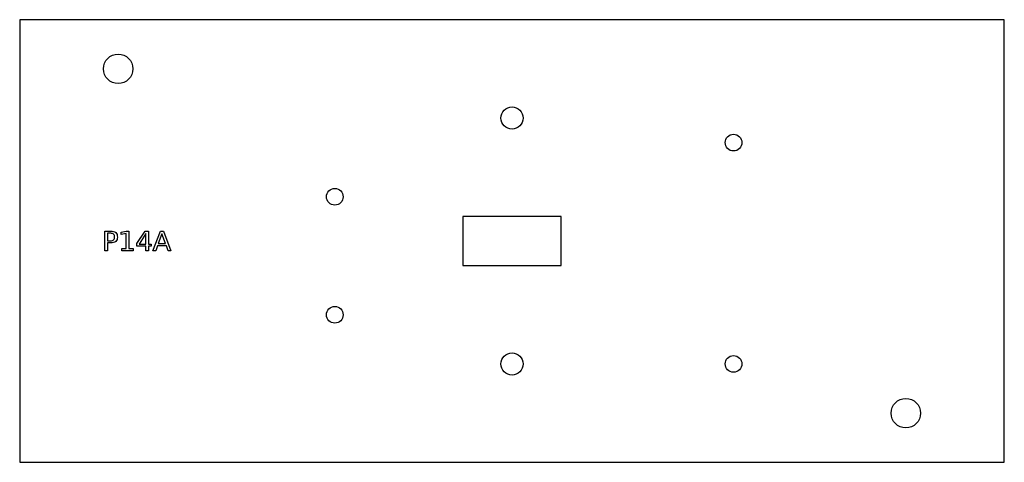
# Model space of a CAD drawing. Header units: millimetres. Extents: x 0 to 200, y 0 to 90.
import ezdxf

# ---------------------------------------------------------------- set-up
doc = ezdxf.new("R2010")
doc.units = ezdxf.units.MM
doc.layers.add('CUT', color=1, linetype='Continuous')
doc.layers.add('LABELS', color=3, linetype='Continuous')

msp = doc.modelspace()

# ---------------------------------------------------------------- linework, layer by layer
at = {"layer": 'CUT'}
for points in [[(0, 0), (200, 0), (200, 90), (0, 90)], [(90, 40), (110, 40), (110, 50), (90, 50)]]:
    msp.add_lwpolyline(points, close=True, dxfattribs=at)
for centre, radius in [((20, 80), 3), ((100, 70), 2.25), ((145, 65), 1.7), ((64, 54), 1.7), ((64, 30), 1.7), ((100, 20), 2.25), ((145, 20), 1.7), ((180, 10), 3)]:
    msp.add_circle(centre, radius, dxfattribs=at)
at = {"layer": 'LABELS'}
for points in [[(17.27, 47), (18.49, 47), (18.81, 46.98), (19.08, 46.92), (19.32, 46.83), (19.51, 46.7), (19.66, 46.53), (19.77, 46.32), (19.83, 46.08), (19.85, 45.81), (19.83, 45.53), (19.77, 45.29), (19.66, 45.08), (19.51, 44.91), (19.32, 44.78), (19.08, 44.68), (18.81, 44.63), (18.49, 44.61), (17.81, 44.61), (17.81, 43), (17.27, 43), (17.27, 47)], [(17.81, 46.56), (17.81, 45.05), (18.49, 45.05), (18.67, 45.06), (18.83, 45.1), (18.96, 45.16), (19.08, 45.25), (19.17, 45.36), (19.23, 45.48), (19.27, 45.63), (19.28, 45.81), (19.27, 45.97), (19.23, 46.12), (19.17, 46.25), (19.08, 46.36), (18.96, 46.45), (18.83, 46.51), (18.67, 46.54), (18.49, 46.56), (17.81, 46.56)], [(20.72, 43.46), (21.6, 43.46), (21.6, 46.51), (20.64, 46.31), (20.64, 46.81), (21.6, 47), (22.14, 47), (22.14, 43.46), (23.02, 43.46), (23.02, 43), (20.72, 43), (20.72, 43.46)], [(25.46, 47), (26.14, 47), (26.14, 44.39), (26.71, 44.39), (26.71, 43.94), (26.14, 43.94), (26.14, 43), (25.6, 43), (25.6, 43.94), (23.8, 43.94), (23.8, 44.47), (25.46, 47)], [(25.6, 46.53), (24.24, 44.39), (25.6, 44.39), (25.6, 46.53)], [(28.59, 47), (29.21, 47), (30.73, 43), (30.17, 43), (29.8, 44.03), (28, 44.03), (27.64, 43), (27.06, 43), (28.59, 47)], [(28.9, 46.47), (28.16, 44.48), (29.63, 44.48), (28.9, 46.47)]]:
    msp.add_lwpolyline(points, close=True, dxfattribs=at)

doc.saveas('drawing.dxf')
